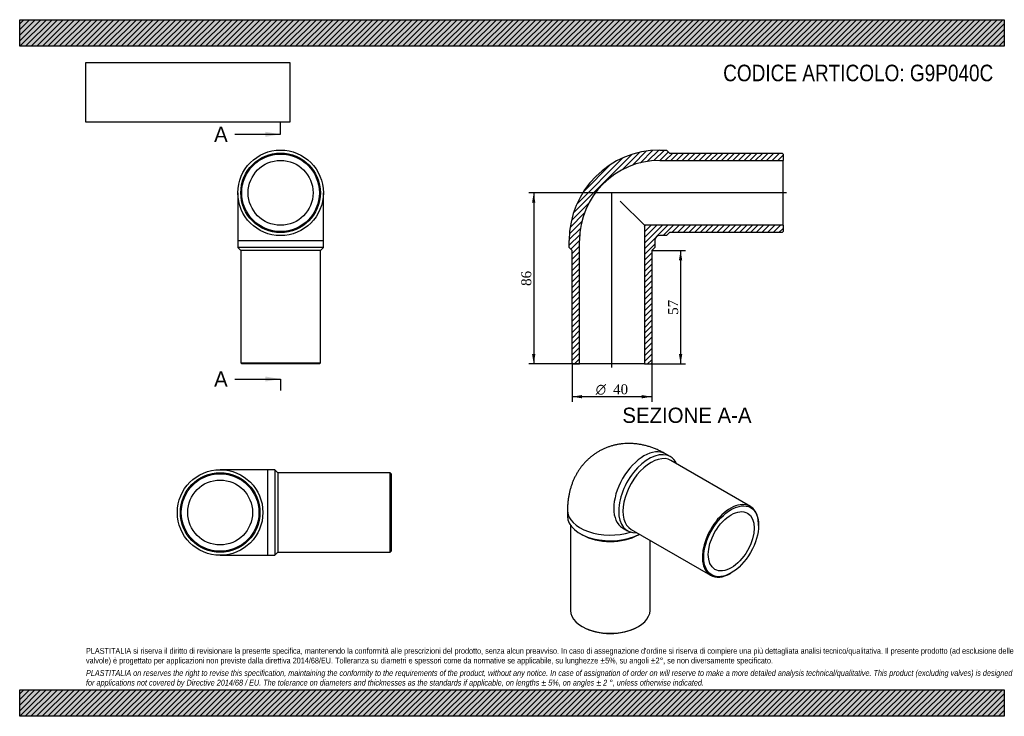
# Model space of a CAD drawing. Header units: millimetres. Extents: x 0 to 495, y 0 to 350.
import ezdxf
from ezdxf.enums import TextEntityAlignment as Align
from ezdxf.lldxf.tags import DXFTag

# ---------------------------------------------------------------- set-up
doc = ezdxf.new("R2010")
doc.units = ezdxf.units.MM
doc.header["$LTSCALE"] = 1.666667
for name, color, linetype in [('Default', 7, 'Continuous'), ('DV4_Default', 7, 'Continuous'), ('G9P040C', 7, 'Continuous')]:
    doc.layers.add(name, color=color, linetype=linetype)
doc.styles.add('SEACAD_Solid_Edge_ANSI', font='seans.ttf')
doc.styles.add('SEACAD_Solid_Edge_ANSI1_Symbols', font='semeca1.ttf')
doc.styles.add('SEACAD_Times_New_Roman', font='times.ttf')
tags = doc.linetypes.add('CENTER2', pattern=[28.575, 19.05, -3.175, 3.175, -3.175]).pattern_tags.tags
tags[10:11] = [DXFTag(74, 4), DXFTag(75, 0), DXFTag(340, '0'), DXFTag(46, 0.0), DXFTag(50, 0.0), DXFTag(44, 0.0), DXFTag(45, 0.0)]
tags[8:9] = [DXFTag(74, 4), DXFTag(75, 0), DXFTag(340, '0'), DXFTag(46, 0.0), DXFTag(50, 0.0), DXFTag(44, 0.0), DXFTag(45, 0.0)]
tags[6:7] = [DXFTag(74, 4), DXFTag(75, 0), DXFTag(340, '0'), DXFTag(46, 0.0), DXFTag(50, 0.0), DXFTag(44, 0.0), DXFTag(45, 0.0)]
tags[4:5] = [DXFTag(74, 4), DXFTag(75, 0), DXFTag(340, '0'), DXFTag(46, 0.0), DXFTag(50, 0.0), DXFTag(44, 0.0), DXFTag(45, 0.0)]
doc.dimstyles.new('ANSImm', dxfattribs={"dimtxt": 5, "dimasz": 5, "dimexe": 2.5, "dimexo": 0, "dimgap": 1.25, "dimtad": 1, "dimdsep": 46, "dimtxsty": 'SEACAD_Times_New_Roman', "dimblk1": '_SE_FILLED', "dimblk2": '_SE_FILLED', "dimsah": 1, "dimcen": 2.5, "dimazin": 0, "dimtfac": 0.85, "dimtdec": 3, "dimtofl": 0, "dimtmove": 0, "dimatfit": 3, "dimfxl": 1, "dimarcsym": 0})
picture_1 = doc.add_image_def('image1.jpg', size_in_pixel=(4302, 1260))

# ---------------------------------------------------------------- blocks, each defined once
blk = doc.blocks.new('SE')
at = {"layer": 'G9P040C', "color": 7, "linetype": 'Continuous'}
for p, q in [((109.66, 263.02), (109.66, 239.02)), ((152.66, 239.02), (152.66, 263.02)), ((109.66, 239.02), (152.66, 239.02)), ((109.66, 239.02), (109.66, 235.52)), ((152.66, 235.52), (152.66, 239.02)), ((152.66, 235.52), (109.66, 235.52)), ((109.66, 235.52), (111.16, 234.02)), ((151.16, 234.02), (111.16, 234.02)), ((111.16, 234.02), (111.16, 177.52)), ((151.16, 234.02), (152.66, 235.52)), ((151.16, 177.52), (151.16, 234.02)), ((111.16, 177.52), (151.16, 177.52)), ((111.16, 177.52), (111.66, 177.02)), ((150.66, 177.02), (111.66, 177.02)), ((150.66, 177.02), (151.16, 177.52))]:
    blk.add_line(p, q, dxfattribs=at)
for radius in [21.5, 20, 19.5, 16.3]:
    blk.add_circle((131.16, 263.02), radius, dxfattribs=at)
blk = doc.blocks.new('SE1')
at = {"layer": 'G9P040C', "color": 7, "linetype": 'Continuous'}
for p, q in [((327.08, 130.45), (324.61, 131.88)), ((367.34, 105.47), (327.39, 128.54)), ((275.39, 103.46), (275.39, 100.6)), ((276.89, 96.05), (276.89, 53.24)), ((303.11, 94.64), (305.58, 93.21)), ((371.49, 95.91), (371.49, 96.32)), ((281.68, 91.82), (282.74, 91.21)), ((307.39, 93.9), (347.34, 70.83)), ((311.03, 91.21), (311.54, 91.5)), ((316.89, 53.24), (316.89, 88.41)), ((357.34, 71.82), (357.7, 72.02)), ((282.74, 45.08), (283.1, 44.88)), ((310.68, 44.88), (311.03, 45.08))]:
    blk.add_line(p, q, dxfattribs=at)
blk.add_arc((306.46, 106.48), 12.3, 254.1357, 254.2115, dxfattribs=at)
for centre, major_axis, start_param, end_param in [((313.86, 113.26), (-10.75, -18.62), 3.141593, 6.283185), ((316.33, 111.83), (10.75, 18.62), 0, 3.517343), ((317.39, 111.22), (10, 17.32), 0, 3.141593), ((316.33, 111.83), (10.75, 18.62), 5.907435, 6.283185), ((357.34, 88.15), (-10, -17.32), 2.356194, 6.283185), ((296.89, 103.46), (-21.5, 0), 0.000008, 2.067073), ((296.89, 100.6), (21.5, 0), 3.141593, 5.461301), ((313.86, 113.26), (-10.75, -18.62), 0, 0.002715), ((296.89, 99.38), (20, 0), 3.926991, 5.497787), ((357.34, 88.15), (-10, -17.32), 0, 0.785398), ((296.89, 53.24), (-20, 0), 0, 3.141593), ((296.89, 52.84), (19.5, 0), 3.926991, 5.497787)]:
    blk.add_ellipse(centre, major_axis=major_axis, ratio=0.57735, start_param=start_param, end_param=end_param, dxfattribs=at)
for major_axis in [(9.75, 16.89), (8.15, 14.12)]:
    blk.add_ellipse((357.7, 87.95), major_axis=major_axis, ratio=0.57735, dxfattribs=at)
blk.add_open_spline([(324.61, 131.88), (324.22, 132.1), (323.35, 132.59), (321.8, 133.38), (320.05, 134.17), (318.27, 134.88), (316.49, 135.49), (314.7, 136), (312.92, 136.41), (311.14, 136.72), (309.37, 136.94), (307.61, 137.06), (305.88, 137.08), (304.16, 137.02), (302.46, 136.86), (300.79, 136.61), (299.16, 136.27), (297.55, 135.84), (295.98, 135.33), (294.45, 134.74), (292.97, 134.07), (291.52, 133.32), (290.13, 132.49), (288.79, 131.59), (287.49, 130.63), (286.26, 129.59), (285.08, 128.49), (283.97, 127.32), (282.91, 126.1), (281.92, 124.82), (280.99, 123.48), (280.13, 122.09), (279.34, 120.65), (278.61, 119.16), (277.96, 117.62), (277.37, 116.04), (276.86, 114.4), (276.42, 112.73), (276.06, 111.01), (275.77, 109.25), (275.56, 107.44), (275.43, 105.64), (275.39, 104.26), (275.39, 103.58), (275.39, 103.46)], degree=3, knots=[0, 0, 0, 0, 0.017299, 0.044857, 0.072324, 0.099528, 0.126418, 0.152962, 0.179143, 0.204957, 0.230412, 0.255523, 0.280313, 0.304805, 0.329027, 0.353003, 0.376761, 0.400326, 0.423722, 0.446973, 0.470103, 0.493134, 0.516089, 0.53899, 0.561852, 0.5847, 0.607557, 0.630448, 0.653397, 0.676431, 0.699578, 0.722867, 0.746326, 0.769986, 0.793878, 0.81803, 0.84247, 0.867223, 0.892306, 0.917731, 0.943496, 0.96959, 0.995305, 1, 1, 1, 1], dxfattribs=at)
blk = doc.blocks.new('SE2')
at = {"layer": 'G9P040C', "color": 7, "linetype": 'Continuous'}
for p, q in [((124.76, 123.89), (100.76, 123.89)), ((124.76, 80.89), (124.76, 123.89)), ((128.26, 123.89), (124.76, 123.89)), ((128.26, 123.89), (128.26, 80.89)), ((129.76, 122.39), (128.26, 123.89)), ((129.76, 122.39), (129.76, 82.39)), ((186.26, 122.39), (129.76, 122.39)), ((186.26, 82.39), (186.26, 122.39)), ((186.76, 121.89), (186.26, 122.39)), ((186.76, 121.89), (186.76, 82.89)), ((100.76, 80.89), (124.76, 80.89)), ((124.76, 80.89), (128.26, 80.89)), ((128.26, 80.89), (129.76, 82.39)), ((129.76, 82.39), (186.26, 82.39)), ((186.26, 82.39), (186.76, 82.89))]:
    blk.add_line(p, q, dxfattribs=at)
for radius in [21.5, 20, 19.5, 16.3]:
    blk.add_circle((100.76, 102.39), radius, dxfattribs=at)
blk = doc.blocks.new('SE4')
at = {"color": 7, "linetype": 'Continuous', "style": 'SEACAD_Solid_Edge_ANSI'}
blk.add_text('A', height=7.67, dxfattribs=at).set_placement((97.73, 296.25), align=Align.TOP_LEFT)
blk = doc.blocks.new('SE5')
at = {"color": 7, "linetype": 'Continuous', "style": 'SEACAD_Solid_Edge_ANSI'}
blk.add_text('A', height=7.67, dxfattribs=at).set_placement((97.73, 173.3), align=Align.TOP_LEFT)
blk = doc.blocks.new('SEANNOT_GROUP')
at = {"linetype": 'Continuous'}
blk.add_hatch(color=7, dxfattribs=at).paths.add_polyline_path([(123.49, 291.14), (131.16, 292.42), (123.49, 293.7)])
at = {"color": 7, "linetype": 'Continuous'}
blk.add_lwpolyline([(108.16, 292.42), (131.16, 292.42)], dxfattribs=at)
blk = doc.blocks.new('SEANNOT_GROUP1')
at = {"linetype": 'Continuous'}
blk.add_hatch(color=7, dxfattribs=at).paths.add_polyline_path([(123.49, 168.19), (131.16, 169.46), (123.49, 170.74)])
at = {"color": 7, "linetype": 'Continuous'}
blk.add_lwpolyline([(108.16, 169.46), (131.16, 169.46)], dxfattribs=at)
blk = doc.blocks.new('SE3')
at = {"layer": 'Default', "color": 7, "linetype": 'CENTER2'}
for p, q in [((131.16, 292.42), (131.16, 298.17)), ((131.16, 169.46), (131.16, 163.71))]:
    blk.add_line(p, q, dxfattribs=at)
at = {"layer": 'Default', "color": 7, "linetype": 'CENTER2', "const_width": 0.0001}
blk.add_lwpolyline([(131.16, 292.42), (131.16, 169.46)], dxfattribs=at)
at = {"layer": 'Default'}
for name in ['SE4', 'SEANNOT_GROUP', 'SE5', 'SEANNOT_GROUP1']:
    blk.add_blockref(name, (0, 0), dxfattribs=at)
blk = doc.blocks.new('SE6')
at = {"layer": 'G9P040C', "linetype": 'Continuous'}
h = blk.add_hatch(dxfattribs=at)
h.set_pattern_fill('LINE', scale=0.62992, angle=45, style=0)
edge = h.paths.add_edge_path()
edge.add_line((383.25, 283.02), (326.75, 283.02))
edge.add_line((326.75, 283.02), (325.25, 284.52))
edge.add_line((325.25, 284.52), (321.75, 284.52))
edge.add_arc((321.75, 239.02), 45.5, 90, 180)
edge.add_line((276.25, 239.02), (276.25, 235.52))
edge.add_line((276.25, 235.52), (277.75, 234.02))
edge.add_line((277.75, 234.02), (277.75, 177.52))
edge.add_line((277.75, 177.52), (278.25, 177.02))
edge.add_line((278.25, 177.02), (281.45, 177.02))
edge.add_line((281.45, 177.02), (281.45, 239.02))
edge.add_arc((321.75, 239.02), 40.3, 90, 180, ccw=False)
edge.add_line((321.75, 279.32), (383.75, 279.32))
edge.add_line((383.75, 279.32), (383.75, 282.52))
edge.add_line((383.75, 282.52), (383.25, 283.02))
h = blk.add_hatch(dxfattribs=at)
h.set_pattern_fill('LINE', scale=0.62992, angle=45, style=0)
edge = h.paths.add_edge_path()
edge.add_line((383.75, 243.52), (383.75, 246.72))
edge.add_line((383.75, 246.72), (314.05, 246.72))
edge.add_line((314.05, 246.72), (314.05, 177.02))
edge.add_line((314.05, 177.02), (317.25, 177.02))
edge.add_line((317.25, 177.02), (317.75, 177.52))
edge.add_line((317.75, 177.52), (317.75, 234.02))
edge.add_line((317.75, 234.02), (319.25, 235.52))
edge.add_line((319.25, 235.52), (319.25, 239.02))
edge.add_arc((321.75, 239.02), 2.5, 90, 180, ccw=False)
edge.add_line((321.75, 241.52), (325.25, 241.52))
edge.add_line((325.25, 241.52), (326.75, 243.02))
edge.add_line((326.75, 243.02), (383.25, 243.02))
edge.add_line((383.25, 243.02), (383.75, 243.52))
at = {"layer": 'DV4_Default', "color": 7, "linetype": 'CENTER2'}
for p, q in [((385.5, 263.02), (297.63, 263.02)), ((297.75, 175.27), (297.75, 263.17))]:
    blk.add_line(p, q, dxfattribs=at)
at = {"layer": 'G9P040C', "color": 7, "linetype": 'Continuous'}
for p, q in [((321.75, 284.52), (325.25, 284.52)), ((325.25, 284.52), (326.75, 283.02)), ((326.75, 283.02), (383.25, 283.02)), ((383.25, 283.02), (383.75, 282.52)), ((383.75, 282.52), (383.75, 279.32)), ((321.75, 279.32), (383.75, 279.32)), ((383.75, 246.72), (383.75, 279.32)), ((301.86, 258.9), (314.05, 246.72)), ((383.75, 246.72), (314.05, 246.72)), ((314.05, 246.72), (314.05, 177.02)), ((326.75, 243.02), (325.25, 241.52)), ((383.25, 243.02), (326.75, 243.02)), ((383.75, 243.52), (383.25, 243.02)), ((383.75, 246.72), (383.75, 243.52)), ((276.25, 235.52), (276.25, 239.02)), ((281.45, 177.02), (281.45, 239.02)), ((319.25, 239.02), (319.25, 235.52)), ((325.25, 241.52), (321.75, 241.52)), ((277.75, 234.02), (276.25, 235.52)), ((277.75, 177.52), (277.75, 234.02)), ((319.25, 235.52), (317.75, 234.02)), ((317.75, 234.02), (317.75, 177.52)), ((278.25, 177.02), (277.75, 177.52)), ((278.25, 177.02), (281.45, 177.02)), ((314.05, 177.02), (281.45, 177.02)), ((314.05, 177.02), (317.25, 177.02)), ((317.75, 177.52), (317.25, 177.02))]:
    blk.add_line(p, q, dxfattribs=at)
for radius in [45.5, 40.3, 2.5]:
    blk.add_arc((321.75, 239.02), radius, 90, 180, dxfattribs=at)
blk = doc.blocks.new('GDimGGroup')
at = {"layer": 'Default', "linetype": 'Continuous'}
for points in [[(282.75, 159.74), (282.75, 161.41), (277.75, 160.57)], [(312.75, 159.74), (317.75, 160.57), (312.75, 161.41)]]:
    blk.add_hatch(color=7, dxfattribs=at).paths.add_polyline_path(points)
at = {"layer": 'Default', "color": 7, "linetype": 'Continuous'}
for p, q in [((277.75, 177.52), (277.75, 158.07)), ((317.75, 177.52), (317.75, 158.07)), ((317.75, 160.57), (277.75, 160.57))]:
    blk.add_line(p, q, dxfattribs=at)
for s, style, p in [('O', 'SEACAD_Solid_Edge_ANSI1_Symbols', (289.6, 166.82)), ('40', 'SEACAD_Times_New_Roman', (298.31, 166.82))]:
    blk.add_text(s, height=5, dxfattribs=dict(at, style=style)).set_placement(p, align=Align.TOP_LEFT)
blk = doc.blocks.new('DMBLK201')
at = {"layer": 'Default', "linetype": 'Continuous'}
for points in [[(333.1, 229.02), (332.26, 234.02), (331.43, 229.02)], [(333.1, 182.02), (331.43, 182.02), (332.26, 177.02)]]:
    blk.add_hatch(color=7, dxfattribs=at).paths.add_polyline_path(points)
at = {"layer": 'Default', "color": 7, "linetype": 'Continuous'}
for p, q in [((317.75, 234.02), (334.76, 234.02)), ((332.26, 234.02), (332.26, 177.02)), ((314.05, 177.02), (334.76, 177.02))]:
    blk.add_line(p, q, dxfattribs=at)
at = {"layer": 'Default', "color": 7, "linetype": 'Continuous', "style": 'SEACAD_Times_New_Roman'}
blk.add_text('57', height=5, rotation=90, dxfattribs=at).set_placement((326.01, 201.73), align=Align.TOP_LEFT)
blk = doc.blocks.new('_SE_FILLED')
at = {"color": 0}
blk.add_line((0, 0), (-1, 0), dxfattribs=at)
blk.add_solid([(0, 0), (-1, -0.1665), (-1, 0.1665), (0, 0)], dxfattribs=at)
blk = doc.blocks.new('DMBLK202')
at = {"layer": 'Default', "linetype": 'Continuous'}
for points in [[(257.58, 258.02), (259.25, 258.02), (258.41, 263.02)], [(257.58, 182.02), (258.41, 177.02), (259.25, 182.02)]]:
    blk.add_hatch(color=7, dxfattribs=at).paths.add_polyline_path(points)
at = {"layer": 'Default', "color": 7, "linetype": 'Continuous'}
for p, q in [((297.75, 263.02), (255.91, 263.02)), ((258.41, 263.02), (258.41, 177.02)), ((281.45, 177.02), (255.91, 177.02))]:
    blk.add_line(p, q, dxfattribs=at)
at = {"layer": 'Default', "color": 7, "linetype": 'Continuous', "style": 'SEACAD_Times_New_Roman'}
blk.add_text('86', height=5, rotation=90, dxfattribs=at).set_placement((252.16, 216.23), align=Align.TOP_LEFT)

msp = doc.modelspace()

# ---------------------------------------------------------------- hatches: boundary and pattern name
at = {"layer": 'Default', "linetype": 'Continuous'}
h = msp.add_hatch(dxfattribs=at)
h.set_pattern_fill('LINE', scale=0.62992, angle=45, style=0)
h.paths.add_polyline_path([(495, 336.667), (495, 350), (0, 350), (0, 336.667)])
for points in [[(495, 336.667), (495, 350), (0, 350), (0, 336.667)], [(495, 0), (495, 13.333), (0, 13.333), (0, 0)]]:
    msp.add_hatch(color=7, dxfattribs=at).paths.add_polyline_path(points)
h = msp.add_hatch(dxfattribs=at)
h.set_pattern_fill('LINE', scale=0.62992, angle=45, style=0)
h.paths.add_polyline_path([(495, 0), (495, 13.333), (0, 13.333), (0, 0)])

# ---------------------------------------------------------------- linework, layer by layer
at = {"layer": 'Default', "color": 7, "linetype": 'Continuous'}
for p, q in [((0, 350), (495, 350)), ((0, 336.667), (0, 350)), ((495, 350), (495, 336.667)), ((495, 336.667), (0, 336.667)), ((0, 13.333), (495, 13.333)), ((0, 0), (0, 13.333)), ((495, 13.333), (495, 0)), ((495, 0), (0, 0))]:
    msp.add_line(p, q, dxfattribs=at)

# ---------------------------------------------------------------- block references
at = {"layer": 'Default'}
for name in ['SE3', 'SE', 'SE6', 'GDimGGroup', 'SE1', 'SE2']:
    msp.add_blockref(name, (0, 0), dxfattribs=at)

# ---------------------------------------------------------------- texts
at = {"layer": 'Default', "color": 7, "linetype": 'Continuous', "style": 'SEACAD_Solid_Edge_ANSI'}
msp.add_text('SEZIONE A-A', height=7.66667, dxfattribs=at).set_placement((302.98, 155.084), align=Align.TOP_LEFT)
at = {"layer": 'Default', "attachment_point": 1}
for s, insert, char_height, width in [('{\\fArial Narrow|b0||i0||c0|p34;\\C7;\\H8.333333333;\\W1.;CODICE ARTICOLO: G9P040C}', (353.668, 327.399), 8.33333, 140.83021), ("{\\fArial Narrow|b0||i0||c0|p34;\\C7;\\H2.916666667;\\W1.;PLASTITALIA si riserva il diritto di revisionare la presente specifica, mantenendo la conformità alle prescrizioni del prodotto, senza alcun preavviso. In caso di assegnazione d'ordine si riserva di compiere una più dettagliata analisi tecnico/qualitativa. Il presente prodotto (ad esclusione delle \\P}{\\fArial Narrow|b0||i0||c0|p34;\\C7;\\H2.916666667;\\W1.;valvole) è progettato per applicazioni non previste dalla direttiva 2014/68/EU. Tolleranza su diametri e spessori come da normative se applicabile, su lunghezze ±5%, su angoli ±2°, se non diversamente specificato.\\P}{\\fArial Narrow|b0||i0||c0|p34;\\C7;\\H0.8333333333;\\W1.;   \\P}{\\fArial Narrow|b0||i1||c0|p34;\\C7;\\H2.916666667;\\W1.;PLASTITALIA on reserves the right to revise this specification, maintaining the conformity to the requirements of the product, without any notice. In case of assignation of order on will reserve to make a more detailed analysis technical/qualitative. This product (excluding valves) is designed \\P}{\\fArial Narrow|b0||i1||c0|p34;\\C7;\\H2.916666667;\\W1.;for applications not covered by Directive 2014/68 / EU. The tolerance on diameters and thicknesses as the standards if applicable, on lengths ± 5%, on angles ± 2 °, unless otherwise indicated.\\P}", (33.333, 34.337), 2.916667, 428.33333)]:
    msp.add_mtext(s, dxfattribs=dict(at, insert=insert, char_height=char_height, width=width))

# ---------------------------------------------------------------- dimensions: what is measured, and where the dimension line sits
at = {"layer": 'Default', "color": 7, "linetype": 'Continuous'}
for base, p1, p2, picture, middle in [((251.343, 182.724), (297.746, 263.019), (281.446, 177.019), 'DMBLK202', (258.412, 220.019)), ((332.264, 177.019), (317.746, 234.019), (314.046, 177.019), 'DMBLK201', (332.264, 205.519))]:
    dim = msp.add_linear_dim(base=base, p1=p1, p2=p2, angle=90, text='\\A1;<>', dimstyle='ANSImm', dxfattribs=at)
    dim.commit()
    dim.dimension.update_dxf_attribs({"geometry": picture, "text_midpoint": middle, "dimtype": 160})

# ---------------------------------------------------------------- pictures from other files: only their frames are drawn
image = msp.add_image(picture_1, insert=(33.333, 298.505), size_in_units=(102.429, 30))
image.dxf.flags = 7

doc.saveas('drawing.dxf')
